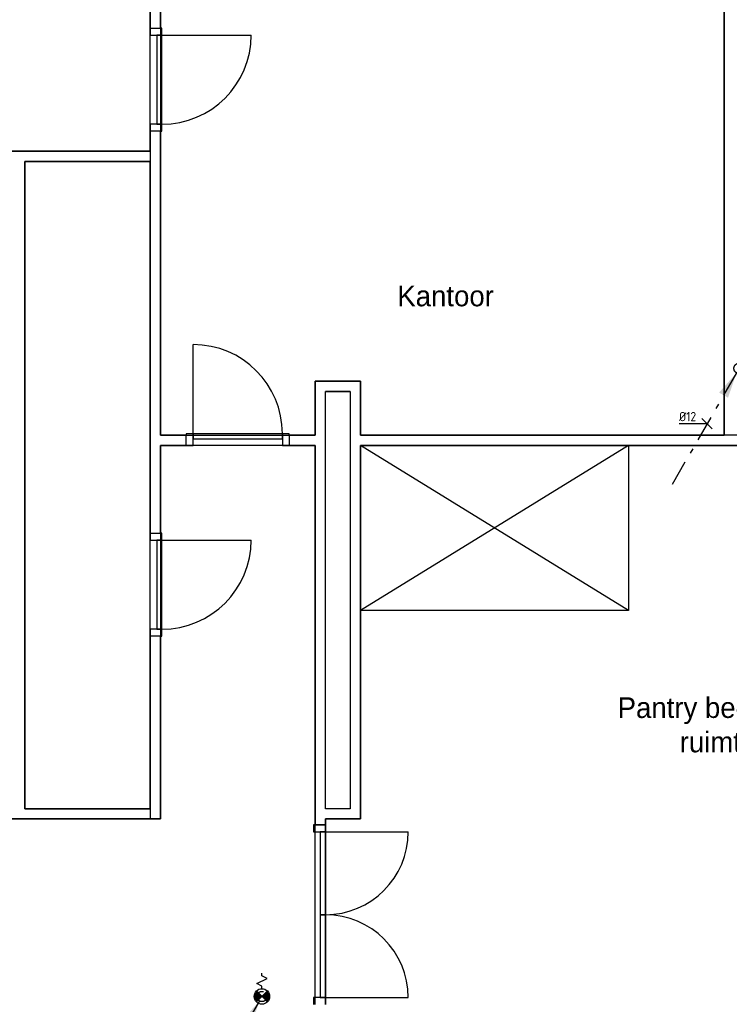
# Model space of a CAD drawing. Header units: millimetres. Extents: x -110 to 230337154, y -20 to 1103899040.
# Tile 55 of 58: x 115191190 to 115198076, y 551943653 to 551953210. Entities that reach past the tile are written whole.
import ezdxf

# ---------------------------------------------------------------- set-up
doc = ezdxf.new("R2010")
doc.units = ezdxf.units.MM
doc.header["$LTSCALE"] = 50
doc.linetypes.add('2322109', pattern=[10, 5, -2, 1, -2])
doc.linetypes.add('2322109_a', pattern=[10, 5, -2, 1, -2])
doc.layers.get('0').update_dxf_attribs({"lineweight": 5})
doc.layers.add('A-AREA-IDEN', color=7, linetype='Continuous', lineweight=13)
for name, color, linetype in [('ONDERLEGGER BOUWKUNDIG', 7, 'Continuous'), ('ONDERLEGGER Text', 7, 'Continuous'), ('WL531---', 5, '2322109'), ('WM531---', 1, 'Continuous')]:
    doc.layers.add(name, color=color, linetype=linetype)
doc.styles.add('DVD_VBC_Arial', font='arial.ttf')
doc.styles.add('HTC', font='GOTHIC.TTF', dxfattribs={"height": 150})
doc.styles.add('STABICAD-018', font='ISOCP.SHX', dxfattribs={"height": 90})

# ---------------------------------------------------------------- blocks, each defined once
blk = doc.blocks.new('PI_SYM064')
at = {"color": 0, "linetype": 'Continuous'}
for p, q in [((0, 4), (0, 4.5)), ((1, 3.5), (0, 4)), ((-1, 2.5), (1, 3.5)), ((0, 2), (-1, 2.5)), ((0, 1.5), (0, 2)), ((1.06, -1.06), (-1.06, 1.06)), ((-1.06, -1.06), (1.06, 1.06))]:
    blk.add_line(p, q, dxfattribs=at)
at = {"color": 0, "linetype": 'Continuous', "const_width": 1.5}
for points in [[(-0.53, 0.53, 0.414214), (-0.53, -0.53, 1)], [(0.53, 0.53, -0.414214), (0.53, -0.53, -1)]]:
    blk.add_lwpolyline(points, format="xyb", dxfattribs=at)
at = {"color": 0, "linetype": 'Continuous'}
blk.add_circle((0, 0), 1.5, dxfattribs=at)
blk = doc.blocks.new('*U336')
at = {"linetype": '2322109'}
blk.add_hatch(color=2, dxfattribs=at).paths.add_polyline_path([(-25, -43.3), (-106.7, -284.8), (-193.3, -234.8)], flags=0)
at = {"color": 0, "linetype": '2322109'}
blk.add_line((0, 0), (0, 0, 1), dxfattribs=at)
at = {"color": 2, "linetype": '2322109_a'}
blk.add_line((-25, -43.3, 1), (-675, -1169.1, 1), dxfattribs=at)
at = {"color": 2, "linetype": '2322109'}
blk.add_circle((0, 0, 1), 50, dxfattribs=at)
at = {"color": 2}
for tag, p, style in [('CODE', (0, 100), 'STABICAD-018'), ('SECTIONCODE', (150, 150), 'DVD_VBC_Arial'), ('POSITIONCODE', (150, 150), 'DVD_VBC_Arial'), ('FLOORCODE', (0, 0, -50), 'STABICAD-018')]:
    blk.add_attdef(tag, p, '', height=1.2, dxfattribs=dict(at, style=style))
blk = doc.blocks.new('*U1305')
at = {"linetype": '2322109'}
blk.add_hatch(color=2, dxfattribs=at).paths.add_polyline_path([(-25, -43.3), (-106.7, -284.8), (-193.3, -234.8)], flags=0)
at = {"color": 0, "linetype": '2322109'}
blk.add_line((0, 0), (0, 0, 1), dxfattribs=at)
at = {"color": 2, "linetype": '2322109_a'}
blk.add_line((-25, -43.3, 1), (-675, -1169.1, 1), dxfattribs=at)
at = {"color": 2, "linetype": '2322109'}
blk.add_circle((0, 0, 1), 50, dxfattribs=at)
at = {"layer": 'A-AREA-IDEN', "color": 2}
for tag, p, style in [('CODE', (0, 100), 'STABICAD-018'), ('SECTIONCODE', (150, 150), 'DVD_VBC_Arial'), ('POSITIONCODE', (150, 150), 'DVD_VBC_Arial'), ('FLOORCODE', (0, 0, -50), 'STABICAD-018')]:
    blk.add_attdef(tag, p, '', height=1.2, dxfattribs=dict(at, style=style))
blk = doc.blocks.new('*U1317')
at = {"color": 0, "linetype": 'Continuous'}
for p, q in [((-54.1, 0), (-271.5, 0)), ((0, 0), (-54.1, 0)), ((-50, 50), (50, -50))]:
    blk.add_line(p, q, dxfattribs=at)
at = {"color": 0, "linetype": 'Continuous', "style": 'STABICAD-018'}
blk.add_text('%%c12', height=90, dxfattribs=at).set_placement((-271.5, 25))
at = {"layer": 'A-AREA-IDEN', "color": 2, "style": 'DVD_VBC_Arial'}
blk.add_attdef('CODE', (0, 0), '', height=1.2, dxfattribs=at)

msp = doc.modelspace()

# ---------------------------------------------------------------- linework, layer by layer
at = {"layer": 'ONDERLEGGER BOUWKUNDIG'}
for p, q in [((115192456, 551953322), (115192456, 551953127)), ((115192456, 551951932), (115192456, 551953322)), ((115192556, 551953127), (115192556, 551953322)), ((115192556, 551953322), (115192556, 551949176.6)), ((115198026, 551953322), (115198026, 551949176.6)), ((115198026, 551949176.6), (115198026, 551953322)), ((115192456, 551953127), (115192556, 551953127)), ((115192456, 551953127), (115192456, 551953060)), ((115192456, 551953060), (115192570, 551953060)), ((115192570, 551953060), (115192520, 551953060)), ((115192520, 551953060), (115192520, 551952194)), ((115192570, 551953127), (115192556, 551953127)), ((115192570, 551953060), (115192570, 551953127)), ((115192570, 551953060), (115193436, 551953060)), ((115192570, 551952194), (115192570, 551953060)), ((115192570, 551952194), (115192456, 551952194)), ((115192456, 551952194), (115192456, 551952127)), ((115192556, 551952127), (115192456, 551952127)), ((115192456, 551952127), (115192456, 551948226.6)), ((115192520, 551952194), (115192570, 551952194)), ((115192556, 551949176.6), (115192556, 551952127)), ((115192556, 551952127), (115192570, 551952127)), ((115192570, 551952127), (115192570, 551952194)), ((115183987, 551951932), (115192456, 551951932)), ((115192456, 551951932), (115190067, 551951932)), ((115191240, 551945552), (115191240, 551951832)), ((115191240, 551951832), (115192456, 551951832)), ((115192456, 551951832), (115191240, 551951832)), ((115191240, 551951832), (115191240, 551945552)), ((115192456, 551945552), (115192456, 551951832)), ((115192873, 551949190.6), (115192873, 551950056.6)), ((115194056, 551949702), (115194056, 551949176.6)), ((115194496, 551949702), (115194056, 551949702)), ((115194056, 551949176.6), (115194056, 551949702)), ((115194056, 551949702), (115194496, 551949702)), ((115194496, 551949176.6), (115194496, 551949702)), ((115194496, 551949702), (115194496, 551949176.6)), ((115194156, 551945552), (115194156, 551949602)), ((115194156, 551949602), (115194396, 551949602)), ((115194396, 551949601.8), (115194156, 551949601.8)), ((115194396, 551949602), (115194396, 551945552)), ((115192806, 551949176.6), (115192556, 551949176.6)), ((115192556, 551949176.6), (115194056, 551949176.6)), ((115192873, 551949190.6), (115192806, 551949190.6)), ((115192806, 551949190.6), (115192806, 551949176.6)), ((115192806, 551949076.6), (115192806, 551949176.6)), ((115193739, 551949190.6), (115192873, 551949190.6)), ((115192873, 551949190.6), (115192873, 551949140.6)), ((115192873, 551949076.6), (115192873, 551949190.6)), ((115192873, 551949140.6), (115193739, 551949140.6)), ((115193739, 551949140.6), (115193739, 551949190.6)), ((115193806, 551949190.6), (115193739, 551949190.6)), ((115193739, 551949190.6), (115193739, 551949076.6)), ((115193806, 551949176.6), (115193806, 551949190.6)), ((115194056, 551949176.6), (115193806, 551949176.6)), ((115193806, 551949176.6), (115193806, 551949076.6)), ((115199901, 551949176.6), (115194496, 551949176.6)), ((115194496, 551949176.6), (115198026, 551949176.6)), ((115192556, 551948226.6), (115192556, 551949076.6)), ((115192556, 551949076.6), (115192806, 551949076.6)), ((115194056, 551949076.6), (115192556, 551949076.6)), ((115192556, 551949076.6), (115192556, 551945452)), ((115192806, 551949076.6), (115192873, 551949076.6)), ((115193739, 551949076.6), (115193806, 551949076.6)), ((115193806, 551949076.6), (115194056, 551949076.6)), ((115194056, 551949076.6), (115194056, 551945394)), ((115194056, 551943652), (115194056, 551949076.6)), ((115194496, 551945452), (115194496, 551949076.6)), ((115194496, 551949076.6), (115201776, 551949076.6)), ((115197096, 551949076.6), (115194496, 551947476.6)), ((115197096, 551947476.6), (115194496, 551949076.6)), ((115201776, 551949076.6), (115194496, 551949076.6)), ((115194496, 551949076.6), (115194496, 551945452)), ((115197096, 551949076.6), (115197096, 551947476.6)), ((115192456, 551948226.6), (115192556, 551948226.6)), ((115192456, 551948226.6), (115192456, 551948159.6)), ((115192570, 551948226.6), (115192556, 551948226.6)), ((115192570, 551948159.6), (115192570, 551948226.6)), ((115192456, 551948159.6), (115192570, 551948159.6)), ((115192570, 551948159.6), (115192520, 551948159.6)), ((115192520, 551948159.6), (115192520, 551947293.6)), ((115192570, 551948159.6), (115193436, 551948159.6)), ((115192570, 551947293.6), (115192570, 551948159.6)), ((115197096, 551947476.6), (115194496, 551947476.6)), ((115192570, 551947293.6), (115192456, 551947293.6)), ((115192456, 551947293.6), (115192456, 551947226.6)), ((115192520, 551947293.6), (115192570, 551947293.6)), ((115192570, 551947226.6), (115192570, 551947293.6)), ((115192556, 551947226.6), (115192456, 551947226.6)), ((115192456, 551947226.6), (115192456, 551945452)), ((115192556, 551945452), (115192556, 551947226.6)), ((115192556, 551947226.6), (115192570, 551947226.6)), ((115192456, 551945552), (115191240, 551945552)), ((115191240, 551945552), (115192456, 551945552)), ((115194156, 551945552.3), (115194396, 551945552.3)), ((115194396, 551945552), (115194156, 551945552)), ((115192556, 551945452), (115177726, 551945452)), ((115190516, 551945452), (115192556, 551945452)), ((115194156, 551945394), (115194156, 551945452)), ((115194156, 551945452), (115194496, 551945452)), ((115194496, 551945452), (115194156, 551945452)), ((115194156, 551945452), (115194156, 551943652)), ((115194042, 551945394), (115194042, 551945327)), ((115194156, 551945394), (115194042, 551945394)), ((115194042, 551945327), (115194156, 551945327)), ((115194056, 551945394), (115194156, 551945394)), ((115194156, 551945327), (115194106, 551945327)), ((115194106, 551945327), (115194106, 551944523)), ((115194156, 551945327), (115194156, 551945394)), ((115194156, 551945327), (115194960, 551945327)), ((115194156, 551944523), (115194156, 551945327)), ((115194106, 551944523), (115194156, 551944523)), ((115194156, 551944523), (115194106, 551944523)), ((115194106, 551944523), (115194106, 551943719)), ((115194156, 551943719), (115194156, 551944523)), ((115194042, 551943719), (115194042, 551943652)), ((115194156, 551943719), (115194042, 551943719)), ((115194106, 551943719), (115194156, 551943719)), ((115194156, 551943719), (115194960, 551943719)), ((115194156, 551943652), (115194156, 551943719))]:
    msp.add_line(p, q, dxfattribs=at)
for centre, radius, start, end in [((115192570, 551953060), 866, 270, 0), ((115192873, 551949190.6), 866, 0, 90), ((115192570, 551948159.6), 866, 270, 0), ((115194156, 551945327), 804, 270, 0), ((115194156, 551943719), 804, 0, 90)]:
    msp.add_arc(centre, radius, start, end, dxfattribs=at)

# ---------------------------------------------------------------- block references
at = {"layer": 'WL531---', "linetype": '2322109'}
for name, p in [('*U1305', (115198170.2, 551949825.3, -1)), ('*U336', (115193541, 551943728.9, -1))]:
    msp.add_blockref(name, p, dxfattribs=at)
at = {"layer": 'WL531---', "color": 2, "linetype": '2322109', "xscale": 50, "yscale": 50, "zscale": 50}
msp.add_blockref('PI_SYM064', (115193540.5, 551943729.5), dxfattribs=at)
at = {"layer": 'WM531---', "linetype": 'Continuous'}
msp.add_blockref('*U1317', (115197859.6, 551949287.4, -1), dxfattribs=at)

# ---------------------------------------------------------------- texts
at = {"layer": 'ONDERLEGGER Text', "char_height": 200, "attachment_point": 5, "style": 'HTC'}
for s, width, insert in [('Kantoor', 1433.593, (115195322.7, 551950526.5)), ('Pantry bediende ruimte', 2443.982, (115197966, 551946364.3))]:
    msp.add_mtext_dynamic_manual_height_columns(s, width=width, gutter_width=875, heights=[0], dxfattribs=dict(at, insert=insert))

doc.saveas('drawing.dxf')
